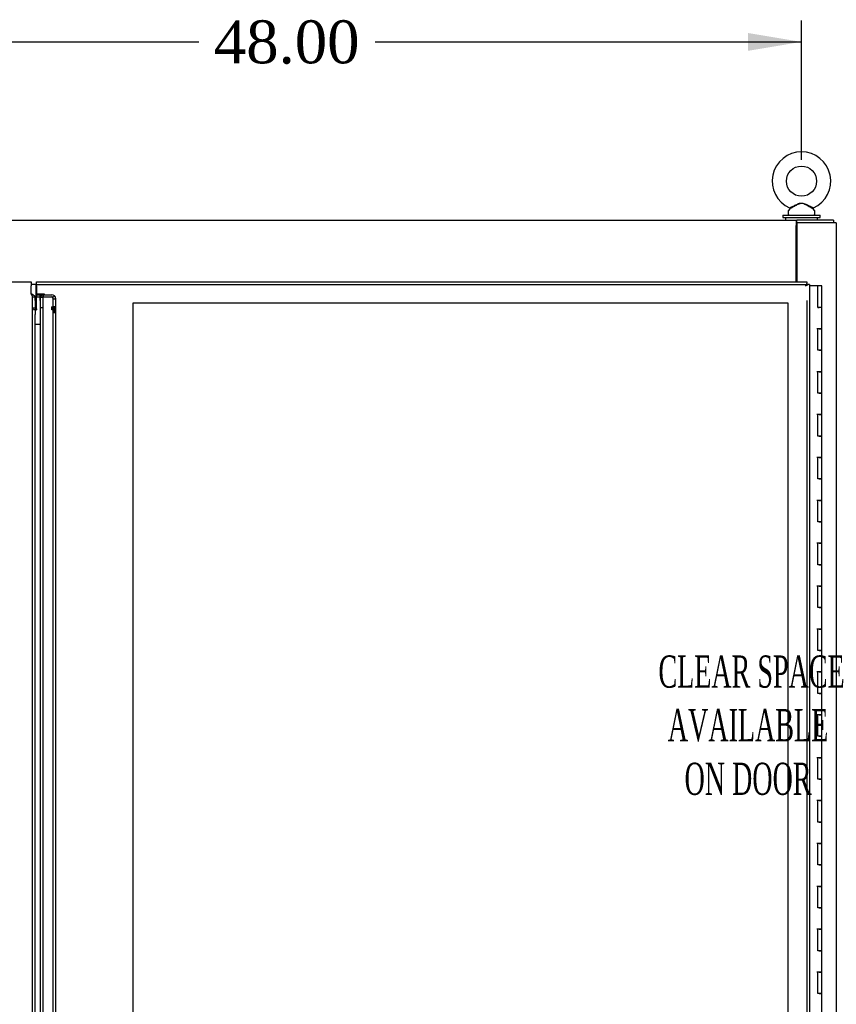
# Model space of a CAD drawing. Header units: inches. Extents: x 2 to 538, y -2 to 358.
# Tile 19 of 40: x 187 to 225, y 155 to 201. Entities that reach past the tile are written whole.
import ezdxf
from ezdxf.enums import TextEntityAlignment as Align
from ezdxf.lldxf.tags import DXFTag

# ---------------------------------------------------------------- set-up
doc = ezdxf.new("R2010")
doc.units = ezdxf.units.IN
doc.header["$MEASUREMENT"] = 0
for name, color, linetype in [('COM52825', 7, 'Continuous'), ('COM52847', 7, 'Continuous'), ('COM54578-80', 7, 'Continuous'), ('COM70333', 7, 'Continuous'), ('COM71126-2', 7, 'Continuous'), ('COM71131-2', 7, 'Continuous'), ('Default', 7, 'Continuous'), ('DV8_Default', 7, 'Continuous'), ('GSK11033', 7, 'Continuous'), ('NTS166905', 7, 'Continuous'), ('SCS00680', 7, 'Continuous'), ('WAF25362', 7, 'Continuous'), ('WAM254785', 7, 'Continuous')]:
    doc.layers.add(name, color=color, linetype=linetype)
doc.styles.add('SEACAD_Times_New_Roman', font='times.ttf')
tags = doc.linetypes.add('HIDDEN2', pattern=[0.1875, 0.125, -0.0625]).pattern_tags.tags
tags[6:7] = [DXFTag(74, 4), DXFTag(75, 0), DXFTag(340, '0'), DXFTag(46, 0.0), DXFTag(50, 0.0), DXFTag(44, 0.0), DXFTag(45, 0.0)]
tags[4:5] = [DXFTag(74, 4), DXFTag(75, 0), DXFTag(340, '0'), DXFTag(46, 0.0), DXFTag(50, 0.0), DXFTag(44, 0.0), DXFTag(45, 0.0)]
doc.dimstyles.new('HAMMOND_(STH_-_540x360)', dxfattribs={"dimtxt": 2, "dimasz": 2.5, "dimexe": 1, "dimexo": 1, "dimgap": 0.5, "dimtad": 0, "dimtih": 1, "dimtoh": 1, "dimzin": 0, "dimdsep": 46, "dimtxsty": 'SEACAD_Times_New_Roman', "dimblk1": '_SE_FILLED', "dimblk2": '_SE_FILLED', "dimsah": 1, "dimcen": 1, "dimadec": 0, "dimazin": 0, "dimtfac": 0.8, "dimtofl": 0, "dimtmove": 0, "dimatfit": 3, "dimfxl": 1, "dimtolj": 1, "dimtzin": 0, "dimarcsym": 0})

# ---------------------------------------------------------------- blocks, each defined once
blk = doc.blocks.new('SE7')
at = {"layer": 'COM52825', "color": 7, "linetype": 'Continuous'}
for p, q in [((187.651, 188.109), (187.651, 188.294)), ((187.651, 188.294), (223.591, 188.294)), ((223.591, 188.294), (223.591, 188.218)), ((187.651, 188.109), (187.651, 187.734)), ((223.531, 188.109), (223.591, 188.169)), ((223.531, 188.109), (223.531, 188.109)), ((223.531, 188.109), (223.531, 188.109)), ((223.531, 188.109), (223.531, 188.109)), ((223.531, 188.109), (223.531, 188.109)), ((223.591, 188.169), (223.591, 188.218)), ((223.591, 188.169), (223.64, 188.169)), ((223.716, 188.169), (223.64, 188.169)), ((223.716, 188.169), (223.716, 108.044)), ((187.651, 187.734), (188.026, 187.734)), ((187.841, 108.794), (187.841, 187.419))]:
    blk.add_line(p, q, dxfattribs=at)
at = {"layer": 'COM52825', "color": 7, "linetype": 'HIDDEN2'}
for p, q in [((187.651, 188.169), (223.591, 188.169)), ((187.841, 187.419), (187.841, 187.585)), ((187.841, 187.585), (187.966, 187.585)), ((187.966, 108.628), (187.966, 187.585)), ((223.591, 187.419), (223.591, 108.044)), ((187.966, 187.085), (187.841, 187.085))]:
    blk.add_line(p, q, dxfattribs=at)
at = {"layer": 'COM52825', "color": 7, "linetype": 'Continuous'}
for centre, start, end in [((224.854, 187.454), 148.8388, 153.6607), ((222.876, 189.432), 296.3393, 301.1612)]:
    blk.add_arc(centre, 1.476, start, end, dxfattribs=at)
blk.add_open_spline([(187.841, 187.585), (187.841, 187.597), (187.846, 187.61), (187.864, 187.634), (187.878, 187.647), (187.912, 187.672), (187.933, 187.684), (187.977, 187.709), (188.002, 187.721), (188.026, 187.734)], degree=3, knots=[0, 0, 0, 0, 0.25, 0.25, 0.5, 0.5, 0.75, 0.75, 1, 1, 1, 1], dxfattribs=at)
at = {"layer": 'COM52825', "color": 7, "linetype": 'HIDDEN2'}
blk.add_open_spline([(187.966, 187.585), (187.966, 187.597), (187.967, 187.61), (187.973, 187.634), (187.978, 187.647), (187.989, 187.672), (187.996, 187.684), (188.01, 187.709), (188.018, 187.721), (188.026, 187.734)], degree=3, knots=[0, 0, 0, 0, 0.25, 0.25, 0.5, 0.5, 0.75, 0.75, 1, 1, 1, 1], dxfattribs=at)
at = {"layer": 'COM52847', "color": 7, "linetype": 'Continuous'}
for p, q in [((151.841, 188.294), (187.406, 188.294)), ((187.406, 188.294), (187.406, 188.109)), ((187.406, 187.735), (187.406, 188.109)), ((187.591, 109.437), (187.591, 186.777))]:
    blk.add_line(p, q, dxfattribs=at)
at = {"layer": 'COM52847', "color": 7, "linetype": 'HIDDEN2'}
for p, q in [((187.466, 108.627), (187.466, 187.586)), ((187.591, 187.586), (187.466, 187.586)), ((187.591, 187.419), (187.591, 187.586)), ((187.651, 187.688), (188.367, 187.688)), ((187.651, 187.688), (187.651, 187.6)), ((187.651, 187.041), (187.651, 187.6)), ((187.651, 187.6), (188.367, 187.6)), ((188.41, 187.587), (188.498, 187.65)), ((188.427, 187.13), (188.427, 187.505)), ((188.427, 187.505), (188.552, 187.505)), ((188.552, 187.13), (188.552, 187.505)), ((187.591, 187.073), (187.466, 187.073)), ((187.608, 186.998), (187.52, 186.998)), ((187.608, 186.998), (187.651, 186.998)), ((187.651, 187.041), (187.651, 186.998)), ((188.367, 187.041), (188.367, 187.129)), ((188.367, 186.998), (188.367, 187.041)), ((188.41, 186.998), (188.367, 186.998)), ((188.41, 187.028), (188.498, 187.091)), ((188.41, 186.998), (188.498, 186.998)), ((188.427, 186.91), (188.427, 187.13)), ((188.552, 187.13), (188.427, 187.13)), ((188.427, 187.02), (188.552, 187.02)), ((188.427, 186.967), (188.552, 186.967)), ((188.427, 186.858), (188.427, 186.91)), ((188.552, 186.91), (188.427, 186.91)), ((188.552, 186.91), (188.552, 187.13)), ((188.552, 186.858), (188.552, 186.91)), ((188.427, 109.355), (188.427, 186.858)), ((188.552, 186.858), (188.427, 186.858)), ((188.552, 109.355), (188.552, 186.858))]:
    blk.add_line(p, q, dxfattribs=at)
for centre, radius, start, end in [((188.221, 187.504), 0.206, 0.1538, 23.8456), ((188.324, 187.502), 0.229, 0.6656, 40.2685)]:
    blk.add_arc(centre, radius, start, end, dxfattribs=at)
for centre, major_axis in [((188.367, 187.557), (0.185, 0)), ((188.367, 187.557), (0.06, 0)), ((188.367, 186.998), (0.185, 0)), ((188.367, 186.998), (0.06, 0))]:
    blk.add_ellipse(centre, major_axis=major_axis, ratio=0.707107, start_param=0.785398, end_param=1.570796, dxfattribs=at)
for points, knots in [([(187.466, 187.586), (187.466, 187.598), (187.464, 187.611), (187.458, 187.635), (187.454, 187.648), (187.443, 187.673), (187.436, 187.685), (187.421, 187.71), (187.414, 187.722), (187.406, 187.735)], [0, 0, 0, 0, 0.25, 0.25, 0.5, 0.5, 0.75, 0.75, 1, 1, 1, 1]), ([(187.52, 186.998), (187.503, 187.011), (187.489, 187.023), (187.471, 187.048), (187.466, 187.06), (187.466, 187.073)], [0, 0, 0, 0, 0.5, 0.5, 1, 1, 1, 1]), ([(188.498, 187.091), (188.515, 187.082), (188.529, 187.071), (188.547, 187.047), (188.552, 187.034), (188.552, 187.02)], [0, 0, 0, 0, 0.5, 0.5, 1, 1, 1, 1]), ([(188.552, 186.967), (188.552, 186.973), (188.547, 186.978), (188.529, 186.988), (188.515, 186.993), (188.498, 186.998)], [0, 0, 0, 0, 0.5, 0.5, 1, 1, 1, 1])]:
    blk.add_open_spline(points, degree=3, knots=knots, dxfattribs=at)
at = {"layer": 'COM52847', "color": 7, "linetype": 'Continuous'}
blk.add_open_spline([(187.591, 187.586), (187.591, 187.598), (187.586, 187.611), (187.567, 187.635), (187.554, 187.648), (187.519, 187.673), (187.499, 187.685), (187.454, 187.71), (187.43, 187.722), (187.406, 187.735)], degree=3, knots=[0, 0, 0, 0, 0.25, 0.25, 0.5, 0.5, 0.75, 0.75, 1, 1, 1, 1], dxfattribs=at)
at = {"layer": 'COM54578-80', "color": 7, "linetype": 'Continuous'}
for p, q in [((224.103, 188.106), (223.716, 188.106)), ((224.103, 187.106), (224.103, 188.106)), ((224.288, 188.106), (224.103, 188.106)), ((224.288, 187.106), (224.288, 188.106)), ((224.103, 187.106), (224.171, 187.106)), ((224.288, 187.106), (224.103, 187.106)), ((224.121, 187.106), (224.121, 187.106)), ((224.288, 187.106), (224.171, 187.106)), ((224.221, 187.106), (224.221, 187.106)), ((224.288, 186.105), (224.288, 187.106)), ((224.288, 186.106), (224.054, 186.106)), ((224.171, 186.105), (224.103, 186.105)), ((224.103, 185.106), (224.103, 186.105)), ((224.171, 186.105), (224.288, 186.105)), ((224.288, 185.106), (224.288, 186.106)), ((224.171, 185.106), (224.103, 185.106)), ((224.171, 185.106), (224.288, 185.106)), ((224.288, 185.106), (224.171, 185.106)), ((224.288, 184.105), (224.288, 185.106)), ((224.288, 184.106), (224.054, 184.106)), ((224.171, 184.105), (224.103, 184.105)), ((224.103, 183.106), (224.103, 184.105)), ((224.171, 184.105), (224.288, 184.105)), ((224.288, 183.106), (224.288, 184.106)), ((224.171, 183.106), (224.103, 183.106)), ((224.171, 183.106), (224.288, 183.106)), ((224.288, 183.106), (224.171, 183.106)), ((224.288, 182.105), (224.288, 183.106)), ((224.288, 182.106), (224.054, 182.106)), ((224.171, 182.105), (224.103, 182.105)), ((224.103, 181.106), (224.103, 182.105)), ((224.171, 182.105), (224.288, 182.105)), ((224.288, 181.106), (224.288, 182.106)), ((224.171, 181.106), (224.103, 181.106)), ((224.171, 181.106), (224.288, 181.106)), ((224.288, 181.106), (224.171, 181.106)), ((224.288, 180.105), (224.288, 181.106)), ((224.288, 180.106), (224.054, 180.106)), ((224.171, 180.105), (224.103, 180.105)), ((224.103, 179.106), (224.103, 180.105)), ((224.171, 180.105), (224.288, 180.105)), ((224.288, 179.106), (224.288, 180.106)), ((224.171, 179.106), (224.103, 179.106)), ((224.171, 179.106), (224.288, 179.106)), ((224.288, 179.106), (224.171, 179.106)), ((224.288, 178.105), (224.288, 179.106)), ((224.288, 178.106), (224.054, 178.106)), ((224.171, 178.105), (224.103, 178.105)), ((224.103, 177.106), (224.103, 178.105)), ((224.171, 178.105), (224.288, 178.105)), ((224.288, 177.106), (224.288, 178.106)), ((224.171, 177.106), (224.103, 177.106)), ((224.171, 177.106), (224.288, 177.106)), ((224.288, 177.106), (224.171, 177.106)), ((224.288, 176.105), (224.288, 177.106)), ((224.288, 176.106), (224.054, 176.106)), ((224.171, 176.105), (224.103, 176.105)), ((224.103, 175.106), (224.103, 176.105)), ((224.171, 176.105), (224.288, 176.105)), ((224.288, 175.106), (224.288, 176.106)), ((224.171, 175.106), (224.103, 175.106)), ((224.171, 175.106), (224.288, 175.106)), ((224.288, 175.106), (224.171, 175.106)), ((224.288, 174.105), (224.288, 175.106)), ((224.288, 174.106), (224.054, 174.106)), ((224.171, 174.105), (224.103, 174.105)), ((224.103, 173.106), (224.103, 174.105)), ((224.171, 174.105), (224.288, 174.105)), ((224.288, 173.106), (224.288, 174.106)), ((224.171, 173.106), (224.103, 173.106)), ((224.171, 173.106), (224.288, 173.106)), ((224.288, 173.106), (224.171, 173.106)), ((224.288, 172.105), (224.288, 173.106)), ((224.288, 172.106), (224.054, 172.106)), ((224.171, 172.105), (224.103, 172.105)), ((224.103, 171.106), (224.103, 172.105)), ((224.171, 172.105), (224.288, 172.105)), ((224.288, 171.106), (224.288, 172.106)), ((224.171, 171.106), (224.103, 171.106)), ((224.171, 171.106), (224.288, 171.106)), ((224.288, 171.106), (224.171, 171.106)), ((224.288, 170.105), (224.288, 171.106)), ((224.288, 170.106), (224.054, 170.106)), ((224.171, 170.105), (224.103, 170.105)), ((224.103, 169.106), (224.103, 170.105)), ((224.171, 170.105), (224.288, 170.105)), ((224.288, 169.106), (224.288, 170.106)), ((224.171, 169.106), (224.103, 169.106)), ((224.171, 169.106), (224.288, 169.106)), ((224.288, 169.106), (224.171, 169.106)), ((224.288, 168.105), (224.288, 169.106)), ((224.288, 168.106), (224.054, 168.106)), ((224.171, 168.105), (224.103, 168.105)), ((224.103, 167.106), (224.103, 168.105)), ((224.171, 168.105), (224.288, 168.105)), ((224.288, 167.106), (224.288, 168.106)), ((224.171, 167.106), (224.103, 167.106)), ((224.171, 167.106), (224.288, 167.106)), ((224.288, 167.106), (224.171, 167.106)), ((224.288, 166.105), (224.288, 167.106)), ((224.288, 166.106), (224.054, 166.106)), ((224.171, 166.105), (224.103, 166.105)), ((224.103, 165.106), (224.103, 166.105)), ((224.171, 166.105), (224.288, 166.105)), ((224.288, 165.106), (224.288, 166.106)), ((224.171, 165.106), (224.103, 165.106)), ((224.171, 165.106), (224.288, 165.106)), ((224.288, 165.106), (224.171, 165.106)), ((224.288, 164.105), (224.288, 165.106)), ((224.288, 164.106), (224.054, 164.106)), ((224.171, 164.105), (224.103, 164.105)), ((224.103, 163.106), (224.103, 164.105)), ((224.171, 164.105), (224.288, 164.105)), ((224.288, 163.106), (224.288, 164.106)), ((224.171, 163.106), (224.103, 163.106)), ((224.171, 163.106), (224.288, 163.106)), ((224.288, 163.106), (224.171, 163.106)), ((224.288, 162.105), (224.288, 163.106)), ((224.288, 162.106), (224.054, 162.106)), ((224.171, 162.105), (224.103, 162.105)), ((224.103, 161.106), (224.103, 162.105)), ((224.171, 162.105), (224.288, 162.105)), ((224.288, 161.106), (224.288, 162.106)), ((224.171, 161.106), (224.103, 161.106)), ((224.171, 161.106), (224.288, 161.106)), ((224.288, 161.106), (224.171, 161.106)), ((224.288, 160.105), (224.288, 161.106)), ((224.288, 160.106), (224.054, 160.106)), ((224.171, 160.105), (224.103, 160.105)), ((224.103, 159.106), (224.103, 160.105)), ((224.171, 160.105), (224.288, 160.105)), ((224.288, 159.106), (224.288, 160.106)), ((224.171, 159.106), (224.103, 159.106)), ((224.171, 159.106), (224.288, 159.106)), ((224.288, 159.106), (224.171, 159.106)), ((224.288, 158.105), (224.288, 159.106)), ((224.288, 158.106), (224.054, 158.106)), ((224.171, 158.105), (224.103, 158.105)), ((224.103, 157.106), (224.103, 158.105)), ((224.171, 158.105), (224.288, 158.105)), ((224.288, 157.106), (224.288, 158.106)), ((224.171, 157.106), (224.103, 157.106)), ((224.171, 157.106), (224.288, 157.106)), ((224.288, 157.106), (224.171, 157.106)), ((224.288, 156.105), (224.288, 157.106)), ((224.288, 156.106), (224.054, 156.106)), ((224.171, 156.105), (224.103, 156.105)), ((224.103, 155.106), (224.103, 156.105)), ((224.171, 156.105), (224.288, 156.105)), ((224.288, 155.106), (224.288, 156.106)), ((224.171, 155.106), (224.103, 155.106)), ((224.171, 155.106), (224.288, 155.106)), ((224.288, 155.106), (224.171, 155.106)), ((224.288, 154.105), (224.288, 155.106))]:
    blk.add_line(p, q, dxfattribs=at)
at = {"layer": 'COM70333', "color": 7, "linetype": 'Continuous'}
for p, q in [((223.091, 191.044), (223.121, 191.044)), ((223.121, 190.669), (223.091, 190.669))]:
    blk.add_line(p, q, dxfattribs=at)
at = {"layer": 'COM71126-2', "color": 7, "linetype": 'Continuous'}
for p, q in [((224.716, 191.044), (223.121, 191.044)), ((223.121, 191.044), (223.121, 188.294)), ((224.966, 191.044), (224.716, 191.044)), ((224.966, 191.044), (224.966, 105.169))]:
    blk.add_line(p, q, dxfattribs=at)
at = {"layer": 'COM71131-2', "color": 7, "linetype": 'Continuous'}
for p, q in [((150.403, 191.169), (223.091, 191.169)), ((223.091, 191.169), (223.121, 191.169)), ((223.091, 191.169), (223.091, 190.919)), ((224.841, 191.169), (223.121, 191.169)), ((223.121, 191.044), (223.121, 191.169)), ((224.841, 191.169), (224.841, 191.044)), ((223.091, 188.294), (223.091, 190.919))]:
    blk.add_line(p, q, dxfattribs=at)
at = {"layer": 'DV8_Default', "color": 7, "linetype": 'HIDDEN2'}
for p, q in [((192.151, 187.294), (192.151, 149.606)), ((222.716, 187.294), (192.151, 187.294)), ((222.716, 108.919), (222.716, 187.294))]:
    blk.add_line(p, q, dxfattribs=at)
at = {"layer": 'GSK11033', "color": 7, "linetype": 'Continuous'}
for p, q in [((187.622, 188.169), (187.406, 188.169)), ((187.651, 188.169), (187.591, 188.169)), ((187.591, 188.169), (187.591, 188.169)), ((187.622, 188.169), (187.622, 187.419)), ((223.591, 188.169), (223.591, 188.169)), ((223.591, 188.169), (223.591, 188.169)), ((187.591, 187.419), (187.591, 186.823)), ((187.809, 187.734), (187.809, 187.419)), ((187.591, 186.823), (187.591, 186.777)), ((187.591, 186.315), (187.841, 186.315))]:
    blk.add_line(p, q, dxfattribs=at)
at = {"layer": 'NTS166905', "color": 7, "linetype": 'Continuous'}
blk.add_line((223.091, 190.124), (223.121, 190.124), dxfattribs=at)
at = {"layer": 'SCS00680', "color": 7, "linetype": 'Continuous'}
for p, q in [((222.716, 191.582), (222.716, 191.463)), ((222.796, 191.7), (222.73, 191.62)), ((223.952, 191.62), (223.887, 191.699)), ((223.966, 191.463), (223.966, 191.582)), ((223.091, 189.588), (223.121, 189.588)), ((223.091, 189.528), (223.121, 189.528))]:
    blk.add_line(p, q, dxfattribs=at)
blk.add_circle((223.341, 192.992), 0.704, dxfattribs=at)
for centre, radius, start, end in [((223.341, 192.992), 1.367, 90, 245.9951), ((223.341, 192.992), 1.367, 294.001, 90), ((222.776, 191.582), 0.06, 140.3214, 180), ((222.776, 191.463), 0.06, 180, 270), ((223.911, 191.717), 0.03, 62.2972, 242.1084), ((223.906, 191.463), 0.06, 270, 0), ((223.906, 191.582), 0.06, 0, 39.6786)]:
    blk.add_arc(centre, radius, start, end, dxfattribs=at)
for points, knots in [([(222.783, 191.744), (222.783, 191.744), (222.783, 191.744), (222.785, 191.745), (222.81, 191.757), (222.888, 191.796), (222.939, 191.821), (223.047, 191.874), (223.105, 191.902), (223.223, 191.95), (223.286, 191.97), (223.383, 191.967), (223.415, 191.961), (223.477, 191.943), (223.507, 191.931), (223.596, 191.894), (223.653, 191.865), (223.759, 191.813), (223.808, 191.788), (223.878, 191.754), (223.899, 191.744), (223.899, 191.744)], [0.4341316, 0.4341316, 0.4341316, 0.4341316, 0.4375, 0.4375, 0.5, 0.5, 0.5625, 0.5625, 0.625, 0.625, 0.6875, 0.6875, 0.71875, 0.71875, 0.75, 0.75, 0.8125, 0.8125, 0.875, 0.875, 0.9345213, 0.9345213, 0.9345213, 0.9345213]), ([(223.888, 191.697), (223.888, 191.698), (223.87, 191.707), (223.805, 191.742), (223.758, 191.768), (223.681, 191.812), (223.654, 191.827), (223.599, 191.857), (223.571, 191.872), (223.513, 191.901), (223.483, 191.915), (223.423, 191.938), (223.391, 191.947), (223.326, 191.951), (223.293, 191.947), (223.231, 191.929), (223.201, 191.916), (223.113, 191.875), (223.057, 191.843), (222.951, 191.784), (222.901, 191.756), (222.824, 191.714), (222.798, 191.7), (222.794, 191.698), (222.794, 191.697), (222.794, 191.697)], [0.0683017, 0.0683017, 0.0683017, 0.0683017, 0.125, 0.125, 0.1875, 0.1875, 0.21875, 0.21875, 0.25, 0.25, 0.28125, 0.28125, 0.3125, 0.3125, 0.34375, 0.34375, 0.375, 0.375, 0.4375, 0.4375, 0.5, 0.5, 0.5625, 0.5625, 0.5685641, 0.5685641, 0.5685641, 0.5685641])]:
    blk.add_open_spline(points, degree=3, knots=knots, dxfattribs=at)
at = {"layer": 'WAF25362', "color": 7, "linetype": 'Continuous'}
for p, q in [((222.466, 191.403), (224.216, 191.403)), ((222.466, 191.403), (222.466, 191.294)), ((222.466, 191.294), (224.216, 191.294)), ((224.216, 191.294), (224.216, 191.403))]:
    blk.add_line(p, q, dxfattribs=at)
at = {"layer": 'WAM254785', "color": 7, "linetype": 'Continuous'}
for p, q in [((222.591, 191.294), (222.591, 191.169)), ((224.091, 191.169), (224.091, 191.294))]:
    blk.add_line(p, q, dxfattribs=at)
at = {"layer": 'DV8_Default', "insert": (220.848, 170.874), "char_height": 1.5, "width": 14.8987, "attachment_point": 2}
blk.add_mtext('{\\fTimes New Roman|b0||i0||c0|p34;\\C7;\\H1.5;\\W0.5776;^I}{\\fTimes New Roman|b0||i0||c0|p34;\\C7;\\H1.5;\\W0.5776;CLEAR SPACE\\P}{\\fTimes New Roman|b0||i0||c0|p34;\\C7;\\H1.5;\\W0.5776;AVAILABLE \\P}{\\fTimes New Roman|b0||i0||c0|p34;\\C7;\\H1.5;\\W0.5776;ON DOOR^I}', dxfattribs=at)
blk = doc.blocks.new('DMBLK3575')
at = {"layer": 'Default', "linetype": 'Continuous'}
for points in [[(177.841, 199.901), (175.341, 199.485), (177.841, 199.068)], [(220.841, 199.901), (220.841, 199.068), (223.341, 199.485)]]:
    blk.add_hatch(color=7, dxfattribs=at).paths.add_polyline_path(points)
at = {"layer": 'Default', "color": 7, "linetype": 'Continuous'}
for p, q in [((175.341, 193.992), (175.341, 200.485)), ((223.341, 193.992), (223.341, 200.485)), ((175.341, 199.485), (195.228, 199.485)), ((203.453, 199.485), (223.341, 199.485))]:
    blk.add_line(p, q, dxfattribs=at)
at = {"layer": 'Default', "color": 7, "linetype": 'Continuous', "style": 'SEACAD_Times_New_Roman'}
blk.add_text('48.00', height=2, dxfattribs=at).set_placement((195.928, 200.485), align=Align.TOP_LEFT)
blk = doc.blocks.new('_SE_FILLED')
at = {"color": 0}
blk.add_line((0, 0), (-1, 0), dxfattribs=at)
blk.add_solid([(0, 0), (-1, -0.1665), (-1, 0.1665), (0, 0)], dxfattribs=at)

msp = doc.modelspace()

# ---------------------------------------------------------------- block references
at = {"layer": 'Default'}
msp.add_blockref('SE7', (0, 0), dxfattribs=at)

# ---------------------------------------------------------------- dimensions: what is measured, and where the dimension line sits
at = {"layer": 'Default', "color": 7, "linetype": 'Continuous'}
dim = msp.add_linear_dim(base=(175.341, 199.485), p1=(175.341, 192.992), p2=(223.341, 192.992), angle=0, text='\\A1;<>', dimstyle='HAMMOND_(STH_-_540x360)', dxfattribs=at)
dim.commit()
dim.dimension.update_dxf_attribs({"geometry": 'DMBLK3575', "text_midpoint": (199.341, 199.485), "dimtype": 161})

doc.saveas('drawing.dxf')
